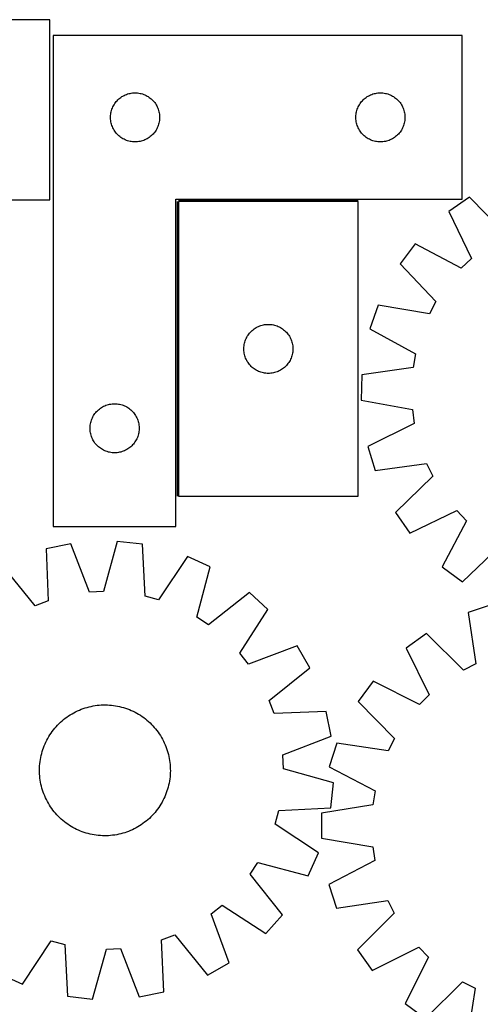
# Model space of a CAD drawing. Header units: millimetres. Extents: x 7 to 1493, y 7 to 2993.
# Tile 6 of 11: x 354 to 636, y 2392 to 2993. Entities that reach past the tile are written whole.
import ezdxf

# ---------------------------------------------------------------- set-up
doc = ezdxf.new("R2010")
doc.units = ezdxf.units.MM
doc.layers.add('COMMON', color=5, linetype='CONTINUOUS', true_color=0x0000ff)
doc.layers.add('CUT', color=7, linetype='CONTINUOUS', true_color=0x000000)

msp = doc.modelspace()

# ---------------------------------------------------------------- linework, layer by layer
at = {"layer": 'COMMON'}
for p, q in [((450.356161, 2882.273215), (450.356161, 2702.273215)), ((561.106162, 2883.023216), (451.106162, 2883.023216))]:
    msp.add_line(p, q, dxfattribs=at)
at = {"layer": 'CUT'}
for p, q in [((372.497162, 2993.463653), (192.497162, 2993.463653)), ((372.497162, 2883.463653), (372.497162, 2993.463653)), ((374.606161, 2983.773216), (374.606161, 2683.773216)), ((624.606161, 2983.773216), (374.606161, 2983.773216)), ((624.606161, 2883.773216), (624.606161, 2983.773216)), ((420.786095, 2948.278632), (421.53788, 2948.456052)), ((421.53788, 2948.456052), (422.297803, 2948.594535)), ((422.297803, 2948.594535), (423.063846, 2948.693714)), ((423.063846, 2948.693714), (423.83398, 2948.753328)), ((423.83398, 2948.753328), (424.606161, 2948.773216)), ((424.606161, 2948.773216), (425.378343, 2948.753328)), ((425.378343, 2948.753328), (426.148476, 2948.693714)), ((426.148476, 2948.693714), (426.91452, 2948.594535)), ((426.91452, 2948.594535), (427.674442, 2948.456052)), ((427.674442, 2948.456052), (428.426228, 2948.278632)), ((570.786095, 2948.278632), (571.53788, 2948.456052)), ((571.53788, 2948.456052), (572.297803, 2948.594535)), ((572.297803, 2948.594535), (573.063846, 2948.693714)), ((573.063846, 2948.693714), (573.83398, 2948.753328)), ((573.83398, 2948.753328), (574.606161, 2948.773216)), ((574.606161, 2948.773216), (575.378343, 2948.753328)), ((575.378343, 2948.753328), (576.148476, 2948.693714)), ((576.148476, 2948.693714), (576.91452, 2948.594535)), ((576.91452, 2948.594535), (577.674442, 2948.456052)), ((577.674442, 2948.456052), (578.426228, 2948.278632)), ((412.161006, 2942.146872), (412.608573, 2942.77643)), ((412.608573, 2942.77643), (413.087955, 2943.382114)), ((413.087955, 2943.382114), (413.597881, 2943.962316)), ((413.597881, 2943.962316), (414.136999, 2944.515499)), ((414.136999, 2944.515499), (414.70388, 2945.040195)), ((414.70388, 2945.040195), (415.297019, 2945.535013)), ((415.297019, 2945.535013), (415.914845, 2945.998641)), ((415.914845, 2945.998641), (416.555718, 2946.42985)), ((416.555718, 2946.42985), (417.21794, 2946.827495)), ((417.21794, 2946.827495), (417.899754, 2947.190522)), ((417.899754, 2947.190522), (418.599353, 2947.51797)), ((418.599353, 2947.51797), (419.31488, 2947.808969)), ((419.31488, 2947.808969), (420.044439, 2948.062747)), ((420.044439, 2948.062747), (420.786095, 2948.278632)), ((428.426228, 2948.278632), (429.167884, 2948.062747)), ((429.167884, 2948.062747), (429.897443, 2947.808969)), ((429.897443, 2947.808969), (430.61297, 2947.51797)), ((430.61297, 2947.51797), (431.312568, 2947.190522)), ((431.312568, 2947.190522), (431.994382, 2946.827495)), ((431.994382, 2946.827495), (432.656604, 2946.42985)), ((432.656604, 2946.42985), (433.297478, 2945.998641)), ((433.297478, 2945.998641), (433.915304, 2945.535013)), ((433.915304, 2945.535013), (434.508443, 2945.040195)), ((434.508443, 2945.040195), (435.075324, 2944.515499)), ((435.075324, 2944.515499), (435.614442, 2943.962316)), ((435.614442, 2943.962316), (436.124368, 2943.382114)), ((436.124368, 2943.382114), (436.60375, 2942.77643)), ((436.60375, 2942.77643), (437.051317, 2942.146872)), ((562.161006, 2942.146872), (562.608573, 2942.77643)), ((562.608573, 2942.77643), (563.087955, 2943.382114)), ((563.087955, 2943.382114), (563.597881, 2943.962316)), ((563.597881, 2943.962316), (564.136999, 2944.515499)), ((564.136999, 2944.515499), (564.70388, 2945.040195)), ((564.70388, 2945.040195), (565.297019, 2945.535013)), ((565.297019, 2945.535013), (565.914845, 2945.998641)), ((565.914845, 2945.998641), (566.555718, 2946.42985)), ((566.555718, 2946.42985), (567.21794, 2946.827495)), ((567.21794, 2946.827495), (567.899754, 2947.190522)), ((567.899754, 2947.190522), (568.599353, 2947.51797)), ((568.599353, 2947.51797), (569.31488, 2947.808969)), ((569.31488, 2947.808969), (570.044439, 2948.062747)), ((570.044439, 2948.062747), (570.786095, 2948.278632)), ((578.426228, 2948.278632), (579.167884, 2948.062747)), ((579.167884, 2948.062747), (579.897443, 2947.808969)), ((579.897443, 2947.808969), (580.61297, 2947.51797)), ((580.61297, 2947.51797), (581.312568, 2947.190522)), ((581.312568, 2947.190522), (581.994382, 2946.827495)), ((581.994382, 2946.827495), (582.656604, 2946.42985)), ((582.656604, 2946.42985), (583.297478, 2945.998641)), ((583.297478, 2945.998641), (583.915304, 2945.535013)), ((583.915304, 2945.535013), (584.508443, 2945.040195)), ((584.508443, 2945.040195), (585.075324, 2944.515499)), ((585.075324, 2944.515499), (585.614442, 2943.962316)), ((585.614442, 2943.962316), (586.124368, 2943.382114)), ((586.124368, 2943.382114), (586.60375, 2942.77643)), ((586.60375, 2942.77643), (587.051317, 2942.146872)), ((409.730321, 2935.699192), (409.849192, 2936.462428)), ((409.849192, 2936.462428), (410.007196, 2937.218532)), ((410.007196, 2937.218532), (410.203913, 2937.965501)), ((410.203913, 2937.965501), (410.438823, 2938.701352)), ((410.438823, 2938.701352), (410.711302, 2939.424135)), ((410.711302, 2939.424135), (411.020627, 2940.131932)), ((411.020627, 2940.131932), (411.365979, 2940.822867)), ((411.365979, 2940.822867), (411.746442, 2941.495108)), ((411.746442, 2941.495108), (412.161006, 2942.146872)), ((437.051317, 2942.146872), (437.465881, 2941.495108)), ((437.465881, 2941.495108), (437.846343, 2940.822867)), ((437.846343, 2940.822867), (438.191695, 2940.131932)), ((438.191695, 2940.131932), (438.501021, 2939.424135)), ((438.501021, 2939.424135), (438.7735, 2938.701352)), ((438.7735, 2938.701352), (439.008409, 2937.965501)), ((439.008409, 2937.965501), (439.205127, 2937.218532)), ((439.205127, 2937.218532), (439.363131, 2936.462428)), ((439.363131, 2936.462428), (439.482001, 2935.699192)), ((559.730321, 2935.699192), (559.849192, 2936.462428)), ((559.849192, 2936.462428), (560.007196, 2937.218532)), ((560.007196, 2937.218532), (560.203913, 2937.965501)), ((560.203913, 2937.965501), (560.438823, 2938.701352)), ((560.438823, 2938.701352), (560.711302, 2939.424135)), ((560.711302, 2939.424135), (561.020627, 2940.131932)), ((561.020627, 2940.131932), (561.365979, 2940.822867)), ((561.365979, 2940.822867), (561.746442, 2941.495108)), ((561.746442, 2941.495108), (562.161006, 2942.146872)), ((587.051317, 2942.146872), (587.465881, 2941.495108)), ((587.465881, 2941.495108), (587.846343, 2940.822867)), ((587.846343, 2940.822867), (588.191695, 2940.131932)), ((588.191695, 2940.131932), (588.501021, 2939.424135)), ((588.501021, 2939.424135), (588.7735, 2938.701352)), ((588.7735, 2938.701352), (589.008409, 2937.965501)), ((589.008409, 2937.965501), (589.205127, 2937.218532)), ((589.205127, 2937.218532), (589.363131, 2936.462428)), ((589.363131, 2936.462428), (589.482001, 2935.699192)), ((409.611134, 2934.159435), (409.650898, 2934.930848)), ((409.611134, 2933.386998), (409.611134, 2934.159435)), ((409.650898, 2932.615584), (409.611134, 2933.386998)), ((409.650898, 2934.930848), (409.730321, 2935.699192)), ((409.730321, 2931.847241), (409.650898, 2932.615584)), ((409.849192, 2931.084005), (409.730321, 2931.847241)), ((410.007196, 2930.3279), (409.849192, 2931.084005)), ((410.203913, 2929.580932), (410.007196, 2930.3279)), ((439.205127, 2930.3279), (439.008409, 2929.580932)), ((439.363131, 2931.084005), (439.205127, 2930.3279)), ((439.482001, 2931.847241), (439.363131, 2931.084005)), ((439.482001, 2935.699192), (439.561424, 2934.930848)), ((439.561424, 2932.615584), (439.482001, 2931.847241)), ((439.561424, 2934.930848), (439.601188, 2934.159435)), ((439.601188, 2933.386998), (439.561424, 2932.615584)), ((439.601188, 2934.159435), (439.601188, 2933.386998)), ((559.611134, 2934.159435), (559.650898, 2934.930848)), ((559.611134, 2933.386998), (559.611134, 2934.159435)), ((559.650898, 2932.615584), (559.611134, 2933.386998)), ((559.650898, 2934.930848), (559.730321, 2935.699192)), ((559.730321, 2931.847241), (559.650898, 2932.615584)), ((559.849192, 2931.084005), (559.730321, 2931.847241)), ((560.007196, 2930.3279), (559.849192, 2931.084005)), ((560.203913, 2929.580932), (560.007196, 2930.3279)), ((589.205127, 2930.3279), (589.008409, 2929.580932)), ((589.363131, 2931.084005), (589.205127, 2930.3279)), ((589.482001, 2931.847241), (589.363131, 2931.084005)), ((589.482001, 2935.699192), (589.561424, 2934.930848)), ((589.561424, 2932.615584), (589.482001, 2931.847241)), ((589.561424, 2934.930848), (589.601188, 2934.159435)), ((589.601188, 2933.386998), (589.561424, 2932.615584)), ((589.601188, 2934.159435), (589.601188, 2933.386998)), ((410.438823, 2928.84508), (410.203913, 2929.580932)), ((410.711302, 2928.122298), (410.438823, 2928.84508)), ((411.020627, 2927.4145), (410.711302, 2928.122298)), ((411.365979, 2926.723565), (411.020627, 2927.4145)), ((411.746442, 2926.051324), (411.365979, 2926.723565)), ((412.161006, 2925.39956), (411.746442, 2926.051324)), ((412.608573, 2924.770002), (412.161006, 2925.39956)), ((413.087955, 2924.164319), (412.608573, 2924.770002)), ((436.60375, 2924.770002), (436.124368, 2924.164319)), ((437.051317, 2925.39956), (436.60375, 2924.770002)), ((437.465881, 2926.051324), (437.051317, 2925.39956)), ((437.846343, 2926.723565), (437.465881, 2926.051324)), ((438.191695, 2927.4145), (437.846343, 2926.723565)), ((438.501021, 2928.122298), (438.191695, 2927.4145)), ((438.7735, 2928.84508), (438.501021, 2928.122298)), ((439.008409, 2929.580932), (438.7735, 2928.84508)), ((560.438823, 2928.84508), (560.203913, 2929.580932)), ((560.711302, 2928.122298), (560.438823, 2928.84508)), ((561.020627, 2927.4145), (560.711302, 2928.122298)), ((561.365979, 2926.723565), (561.020627, 2927.4145)), ((561.746442, 2926.051324), (561.365979, 2926.723565)), ((562.161006, 2925.39956), (561.746442, 2926.051324)), ((562.608573, 2924.770002), (562.161006, 2925.39956)), ((563.087955, 2924.164319), (562.608573, 2924.770002)), ((586.60375, 2924.770002), (586.124368, 2924.164319)), ((587.051317, 2925.39956), (586.60375, 2924.770002)), ((587.465881, 2926.051324), (587.051317, 2925.39956)), ((587.846343, 2926.723565), (587.465881, 2926.051324)), ((588.191695, 2927.4145), (587.846343, 2926.723565)), ((588.501021, 2928.122298), (588.191695, 2927.4145)), ((588.7735, 2928.84508), (588.501021, 2928.122298)), ((589.008409, 2929.580932), (588.7735, 2928.84508)), ((413.597881, 2923.584116), (413.087955, 2924.164319)), ((414.136999, 2923.030933), (413.597881, 2923.584116)), ((414.70388, 2922.506237), (414.136999, 2923.030933)), ((415.297019, 2922.011419), (414.70388, 2922.506237)), ((415.914845, 2921.547791), (415.297019, 2922.011419)), ((416.555718, 2921.116583), (415.914845, 2921.547791)), ((417.21794, 2920.718938), (416.555718, 2921.116583)), ((417.899754, 2920.35591), (417.21794, 2920.718938)), ((418.599353, 2920.028463), (417.899754, 2920.35591)), ((419.31488, 2919.737464), (418.599353, 2920.028463)), ((420.044439, 2919.483686), (419.31488, 2919.737464)), ((420.786095, 2919.2678), (420.044439, 2919.483686)), ((421.53788, 2919.090381), (420.786095, 2919.2678)), ((422.297803, 2918.951898), (421.53788, 2919.090381)), ((423.063846, 2918.852718), (422.297803, 2918.951898)), ((423.83398, 2918.793105), (423.063846, 2918.852718)), ((424.606161, 2918.773216), (423.83398, 2918.793105)), ((425.378343, 2918.793105), (424.606161, 2918.773216)), ((426.148476, 2918.852718), (425.378343, 2918.793105)), ((426.91452, 2918.951898), (426.148476, 2918.852718)), ((427.674442, 2919.090381), (426.91452, 2918.951898)), ((428.426228, 2919.2678), (427.674442, 2919.090381)), ((429.167884, 2919.483686), (428.426228, 2919.2678)), ((429.897443, 2919.737464), (429.167884, 2919.483686)), ((430.61297, 2920.028463), (429.897443, 2919.737464)), ((431.312568, 2920.35591), (430.61297, 2920.028463)), ((431.994382, 2920.718938), (431.312568, 2920.35591)), ((432.656604, 2921.116583), (431.994382, 2920.718938)), ((433.297478, 2921.547791), (432.656604, 2921.116583)), ((433.915304, 2922.011419), (433.297478, 2921.547791)), ((434.508443, 2922.506237), (433.915304, 2922.011419)), ((435.075324, 2923.030933), (434.508443, 2922.506237)), ((435.614442, 2923.584116), (435.075324, 2923.030933)), ((436.124368, 2924.164319), (435.614442, 2923.584116)), ((563.597881, 2923.584116), (563.087955, 2924.164319)), ((564.136999, 2923.030933), (563.597881, 2923.584116)), ((564.70388, 2922.506237), (564.136999, 2923.030933)), ((565.297019, 2922.011419), (564.70388, 2922.506237)), ((565.914845, 2921.547791), (565.297019, 2922.011419)), ((566.555718, 2921.116583), (565.914845, 2921.547791)), ((567.21794, 2920.718938), (566.555718, 2921.116583)), ((567.899754, 2920.35591), (567.21794, 2920.718938)), ((568.599353, 2920.028463), (567.899754, 2920.35591)), ((569.31488, 2919.737464), (568.599353, 2920.028463)), ((570.044439, 2919.483686), (569.31488, 2919.737464)), ((570.786095, 2919.2678), (570.044439, 2919.483686)), ((571.53788, 2919.090381), (570.786095, 2919.2678)), ((572.297803, 2918.951898), (571.53788, 2919.090381)), ((573.063846, 2918.852718), (572.297803, 2918.951898)), ((573.83398, 2918.793105), (573.063846, 2918.852718)), ((574.606161, 2918.773216), (573.83398, 2918.793105)), ((575.378343, 2918.793105), (574.606161, 2918.773216)), ((576.148476, 2918.852718), (575.378343, 2918.793105)), ((576.91452, 2918.951898), (576.148476, 2918.852718)), ((577.674442, 2919.090381), (576.91452, 2918.951898)), ((578.426228, 2919.2678), (577.674442, 2919.090381)), ((579.167884, 2919.483686), (578.426228, 2919.2678)), ((579.897443, 2919.737464), (579.167884, 2919.483686)), ((580.61297, 2920.028463), (579.897443, 2919.737464)), ((581.312568, 2920.35591), (580.61297, 2920.028463)), ((581.994382, 2920.718938), (581.312568, 2920.35591)), ((582.656604, 2921.116583), (581.994382, 2920.718938)), ((583.297478, 2921.547791), (582.656604, 2921.116583)), ((583.915304, 2922.011419), (583.297478, 2921.547791)), ((584.508443, 2922.506237), (583.915304, 2922.011419)), ((585.075324, 2923.030933), (584.508443, 2922.506237)), ((585.614442, 2923.584116), (585.075324, 2923.030933)), ((586.124368, 2924.164319), (585.614442, 2923.584116)), ((192.497162, 2883.463653), (372.497162, 2883.463653)), ((449.606161, 2683.773216), (449.606161, 2883.773216)), ((449.606161, 2883.773216), (624.606161, 2883.773216)), ((451.106162, 2882.273215), (451.106162, 2702.273215)), ((561.106162, 2882.273215), (451.106162, 2882.273215)), ((561.106162, 2702.273215), (561.106162, 2882.273215)), ((629.094908, 2885.075729), (616.481025, 2876.26548)), ((651.259277, 2862.322367), (629.094908, 2885.075729)), ((616.481025, 2876.26548), (630.214208, 2847.623301)), ((595.928598, 2856.464885), (586.654599, 2844.187935)), ((624.039341, 2841.674318), (595.928598, 2856.464885)), ((630.214208, 2847.623301), (624.039341, 2841.674318)), ((586.654599, 2844.187935), (608.566552, 2821.191391)), ((573.2268, 2819.005401), (568.200489, 2804.463505)), ((604.532242, 2813.625433), (573.2268, 2819.005401)), ((608.566552, 2821.191391), (604.532242, 2813.625433)), ((496.203881, 2803.540194), (496.79702, 2804.035012)), ((496.79702, 2804.035012), (497.414846, 2804.49864)), ((497.414846, 2804.49864), (498.055719, 2804.929849)), ((498.055719, 2804.929849), (498.717941, 2805.327494)), ((498.717941, 2805.327494), (499.399755, 2805.690521)), ((499.399755, 2805.690521), (500.099354, 2806.017969)), ((500.099354, 2806.017969), (500.814881, 2806.308968)), ((500.814881, 2806.308968), (501.54444, 2806.562746)), ((501.54444, 2806.562746), (502.286096, 2806.778631)), ((502.286096, 2806.778631), (503.037881, 2806.956051)), ((503.037881, 2806.956051), (503.797804, 2807.094534)), ((503.797804, 2807.094534), (504.563847, 2807.193713)), ((504.563847, 2807.193713), (505.333981, 2807.253327)), ((505.333981, 2807.253327), (506.106162, 2807.273215)), ((506.106162, 2807.273215), (506.878344, 2807.253327)), ((506.878344, 2807.253327), (507.648477, 2807.193713)), ((507.648477, 2807.193713), (508.414521, 2807.094534)), ((508.414521, 2807.094534), (509.174443, 2806.956051)), ((509.174443, 2806.956051), (509.926229, 2806.778631)), ((509.926229, 2806.778631), (510.667885, 2806.562746)), ((510.667885, 2806.562746), (511.397444, 2806.308968)), ((511.397444, 2806.308968), (512.112971, 2806.017969)), ((512.112971, 2806.017969), (512.812569, 2805.690521)), ((512.812569, 2805.690521), (513.494383, 2805.327494)), ((513.494383, 2805.327494), (514.156605, 2804.929849)), ((514.156605, 2804.929849), (514.797479, 2804.49864)), ((514.797479, 2804.49864), (515.415305, 2804.035012)), ((515.415305, 2804.035012), (516.008444, 2803.540194)), ((568.200489, 2804.463505), (596.146318, 2789.363657)), ((492.211303, 2797.924134), (492.520628, 2798.631931)), ((492.520628, 2798.631931), (492.86598, 2799.322866)), ((492.86598, 2799.322866), (493.246443, 2799.995107)), ((493.246443, 2799.995107), (493.661007, 2800.646871)), ((493.661007, 2800.646871), (494.108574, 2801.276429)), ((494.108574, 2801.276429), (494.587956, 2801.882113)), ((494.587956, 2801.882113), (495.097882, 2802.462315)), ((495.097882, 2802.462315), (495.637, 2803.015498)), ((495.637, 2803.015498), (496.203881, 2803.540194)), ((516.008444, 2803.540194), (516.575325, 2803.015498)), ((516.575325, 2803.015498), (517.114443, 2802.462315)), ((517.114443, 2802.462315), (517.624369, 2801.882113)), ((517.624369, 2801.882113), (518.103751, 2801.276429)), ((518.103751, 2801.276429), (518.551318, 2800.646871)), ((518.551318, 2800.646871), (518.965882, 2799.995107)), ((518.965882, 2799.995107), (519.346344, 2799.322866)), ((519.346344, 2799.322866), (519.691696, 2798.631931)), ((519.691696, 2798.631931), (520.001022, 2797.924134)), ((491.111135, 2792.659434), (491.150899, 2793.430847)), ((491.111135, 2791.886997), (491.111135, 2792.659434)), ((491.150899, 2793.430847), (491.230322, 2794.199191)), ((491.230322, 2794.199191), (491.349193, 2794.962427)), ((491.349193, 2794.962427), (491.507197, 2795.718531)), ((491.507197, 2795.718531), (491.703914, 2796.4655)), ((491.703914, 2796.4655), (491.938824, 2797.201351)), ((491.938824, 2797.201351), (492.211303, 2797.924134)), ((520.001022, 2797.924134), (520.273501, 2797.201351)), ((520.273501, 2797.201351), (520.50841, 2796.4655)), ((520.50841, 2796.4655), (520.705128, 2795.718531)), ((520.705128, 2795.718531), (520.863132, 2794.962427)), ((520.863132, 2794.962427), (520.982002, 2794.199191)), ((520.982002, 2794.199191), (521.061425, 2793.430847)), ((521.061425, 2793.430847), (521.101189, 2792.659434)), ((521.101189, 2792.659434), (521.101189, 2791.886997)), ((491.150899, 2791.115583), (491.111135, 2791.886997)), ((491.230322, 2790.34724), (491.150899, 2791.115583)), ((491.349193, 2789.584004), (491.230322, 2790.34724)), ((491.507197, 2788.827899), (491.349193, 2789.584004)), ((491.703914, 2788.080931), (491.507197, 2788.827899)), ((491.938824, 2787.345079), (491.703914, 2788.080931)), ((492.211303, 2786.622297), (491.938824, 2787.345079)), ((492.520628, 2785.914499), (492.211303, 2786.622297)), ((492.86598, 2785.223564), (492.520628, 2785.914499)), ((519.691696, 2785.914499), (519.346344, 2785.223564)), ((520.001022, 2786.622297), (519.691696, 2785.914499)), ((520.273501, 2787.345079), (520.001022, 2786.622297)), ((520.50841, 2788.080931), (520.273501, 2787.345079)), ((520.705128, 2788.827899), (520.50841, 2788.080931)), ((520.863132, 2789.584004), (520.705128, 2788.827899)), ((520.982002, 2790.34724), (520.863132, 2789.584004)), ((521.061425, 2791.115583), (520.982002, 2790.34724)), ((521.101189, 2791.886997), (521.061425, 2791.115583)), ((596.146318, 2789.363657), (594.64747, 2780.921334)), ((493.246443, 2784.551323), (492.86598, 2785.223564)), ((493.661007, 2783.899559), (493.246443, 2784.551323)), ((494.108574, 2783.270001), (493.661007, 2783.899559)), ((494.587956, 2782.664318), (494.108574, 2783.270001)), ((495.097882, 2782.084115), (494.587956, 2782.664318)), ((495.637, 2781.530932), (495.097882, 2782.084115)), ((496.203881, 2781.006236), (495.637, 2781.530932)), ((496.79702, 2780.511418), (496.203881, 2781.006236)), ((497.414846, 2780.04779), (496.79702, 2780.511418)), ((498.055719, 2779.616582), (497.414846, 2780.04779)), ((514.797479, 2780.04779), (514.156605, 2779.616582)), ((515.415305, 2780.511418), (514.797479, 2780.04779)), ((516.008444, 2781.006236), (515.415305, 2780.511418)), ((516.575325, 2781.530932), (516.008444, 2781.006236)), ((517.114443, 2782.084115), (516.575325, 2781.530932)), ((517.624369, 2782.664318), (517.114443, 2782.084115)), ((518.103751, 2783.270001), (517.624369, 2782.664318)), ((518.551318, 2783.899559), (518.103751, 2783.270001)), ((518.965882, 2784.551323), (518.551318, 2783.899559)), ((519.346344, 2785.223564), (518.965882, 2784.551323)), ((594.64747, 2780.921334), (563.211724, 2776.364073)), ((498.717941, 2779.218937), (498.055719, 2779.616582)), ((499.399755, 2778.855909), (498.717941, 2779.218937)), ((500.099354, 2778.528462), (499.399755, 2778.855909)), ((500.814881, 2778.237463), (500.099354, 2778.528462)), ((501.54444, 2777.983685), (500.814881, 2778.237463)), ((502.286096, 2777.767799), (501.54444, 2777.983685)), ((503.037881, 2777.59038), (502.286096, 2777.767799)), ((503.797804, 2777.451897), (503.037881, 2777.59038)), ((504.563847, 2777.352717), (503.797804, 2777.451897)), ((505.333981, 2777.293104), (504.563847, 2777.352717)), ((506.106162, 2777.273215), (505.333981, 2777.293104)), ((506.878344, 2777.293104), (506.106162, 2777.273215)), ((507.648477, 2777.352717), (506.878344, 2777.293104)), ((508.414521, 2777.451897), (507.648477, 2777.352717)), ((509.174443, 2777.59038), (508.414521, 2777.451897)), ((509.926229, 2777.767799), (509.174443, 2777.59038)), ((510.667885, 2777.983685), (509.926229, 2777.767799)), ((511.397444, 2778.237463), (510.667885, 2777.983685)), ((512.112971, 2778.528462), (511.397444, 2778.237463)), ((512.812569, 2778.855909), (512.112971, 2778.528462)), ((513.494383, 2779.218937), (512.812569, 2778.855909)), ((514.156605, 2779.616582), (513.494383, 2779.218937)), ((563.211724, 2776.364073), (562.925111, 2760.980693)), ((402.797019, 2755.535013), (403.414845, 2755.998641)), ((403.414845, 2755.998641), (404.055718, 2756.42985)), ((404.055718, 2756.42985), (404.71794, 2756.827495)), ((404.71794, 2756.827495), (405.399754, 2757.190522)), ((405.399754, 2757.190522), (406.099353, 2757.51797)), ((406.099353, 2757.51797), (406.81488, 2757.808969)), ((406.81488, 2757.808969), (407.544439, 2758.062747)), ((407.544439, 2758.062747), (408.286095, 2758.278632)), ((408.286095, 2758.278632), (409.03788, 2758.456052)), ((409.03788, 2758.456052), (409.797803, 2758.594535)), ((409.797803, 2758.594535), (410.563846, 2758.693714)), ((410.563846, 2758.693714), (411.33398, 2758.753328)), ((411.33398, 2758.753328), (412.106161, 2758.773216)), ((412.106161, 2758.773216), (412.878343, 2758.753328)), ((412.878343, 2758.753328), (413.648476, 2758.693714)), ((413.648476, 2758.693714), (414.41452, 2758.594535)), ((414.41452, 2758.594535), (415.174442, 2758.456052)), ((415.174442, 2758.456052), (415.926228, 2758.278632)), ((415.926228, 2758.278632), (416.667884, 2758.062747)), ((416.667884, 2758.062747), (417.397443, 2757.808969)), ((417.397443, 2757.808969), (418.11297, 2757.51797)), ((418.11297, 2757.51797), (418.812568, 2757.190522)), ((418.812568, 2757.190522), (419.494382, 2756.827495)), ((419.494382, 2756.827495), (420.156604, 2756.42985)), ((420.156604, 2756.42985), (420.797478, 2755.998641)), ((420.797478, 2755.998641), (421.415304, 2755.535013)), ((562.925111, 2760.980693), (594.169283, 2755.255621)), ((398.211302, 2749.424135), (398.520627, 2750.131932)), ((398.520627, 2750.131932), (398.865979, 2750.822867)), ((398.865979, 2750.822867), (399.246442, 2751.495108)), ((399.246442, 2751.495108), (399.661006, 2752.146872)), ((399.661006, 2752.146872), (400.108573, 2752.77643)), ((400.108573, 2752.77643), (400.587955, 2753.382114)), ((400.587955, 2753.382114), (401.097881, 2753.962316)), ((401.097881, 2753.962316), (401.636999, 2754.515499)), ((401.636999, 2754.515499), (402.20388, 2755.040195)), ((402.20388, 2755.040195), (402.797019, 2755.535013)), ((421.415304, 2755.535013), (422.008443, 2755.040195)), ((422.008443, 2755.040195), (422.575324, 2754.515499)), ((422.575324, 2754.515499), (423.114442, 2753.962316)), ((423.114442, 2753.962316), (423.624368, 2753.382114)), ((423.624368, 2753.382114), (424.10375, 2752.77643)), ((424.10375, 2752.77643), (424.551317, 2752.146872)), ((424.551317, 2752.146872), (424.965881, 2751.495108)), ((424.965881, 2751.495108), (425.346343, 2750.822867)), ((425.346343, 2750.822867), (425.691695, 2750.131932)), ((425.691695, 2750.131932), (426.001021, 2749.424135)), ((594.169283, 2755.255621), (595.352616, 2746.763324)), ((397.111134, 2744.159435), (397.150898, 2744.930848)), ((397.111134, 2743.386998), (397.111134, 2744.159435)), ((397.150898, 2744.930848), (397.230321, 2745.699192)), ((397.230321, 2745.699192), (397.349192, 2746.462428)), ((397.349192, 2746.462428), (397.507196, 2747.218532)), ((397.507196, 2747.218532), (397.703913, 2747.965501)), ((397.703913, 2747.965501), (397.938823, 2748.701352)), ((397.938823, 2748.701352), (398.211302, 2749.424135)), ((426.001021, 2749.424135), (426.2735, 2748.701352)), ((426.2735, 2748.701352), (426.508409, 2747.965501)), ((426.508409, 2747.965501), (426.705127, 2747.218532)), ((426.705127, 2747.218532), (426.863131, 2746.462428)), ((426.863131, 2746.462428), (426.982001, 2745.699192)), ((426.982001, 2745.699192), (427.061424, 2744.930848)), ((427.061424, 2744.930848), (427.101188, 2744.159435)), ((427.101188, 2744.159435), (427.101188, 2743.386998)), ((595.352616, 2746.763324), (566.863716, 2732.714932)), ((397.150898, 2742.615584), (397.111134, 2743.386998)), ((397.230321, 2741.847241), (397.150898, 2742.615584)), ((397.349192, 2741.084005), (397.230321, 2741.847241)), ((397.507196, 2740.3279), (397.349192, 2741.084005)), ((397.703913, 2739.580932), (397.507196, 2740.3279)), ((397.938823, 2738.84508), (397.703913, 2739.580932)), ((398.211302, 2738.122298), (397.938823, 2738.84508)), ((398.520627, 2737.4145), (398.211302, 2738.122298)), ((426.001021, 2738.122298), (425.691695, 2737.4145)), ((426.2735, 2738.84508), (426.001021, 2738.122298)), ((426.508409, 2739.580932), (426.2735, 2738.84508)), ((426.705127, 2740.3279), (426.508409, 2739.580932)), ((426.863131, 2741.084005), (426.705127, 2740.3279)), ((426.982001, 2741.847241), (426.863131, 2741.084005)), ((427.061424, 2742.615584), (426.982001, 2741.847241)), ((427.101188, 2743.386998), (427.061424, 2742.615584)), ((398.865979, 2736.723565), (398.520627, 2737.4145)), ((399.246442, 2736.051324), (398.865979, 2736.723565)), ((399.661006, 2735.39956), (399.246442, 2736.051324)), ((400.108573, 2734.770002), (399.661006, 2735.39956)), ((400.587955, 2734.164319), (400.108573, 2734.770002)), ((401.097881, 2733.584116), (400.587955, 2734.164319)), ((401.636999, 2733.030933), (401.097881, 2733.584116)), ((402.20388, 2732.506237), (401.636999, 2733.030933)), ((402.797019, 2732.011419), (402.20388, 2732.506237)), ((403.414845, 2731.547791), (402.797019, 2732.011419)), ((421.415304, 2732.011419), (420.797478, 2731.547791)), ((422.008443, 2732.506237), (421.415304, 2732.011419)), ((422.575324, 2733.030933), (422.008443, 2732.506237)), ((423.114442, 2733.584116), (422.575324, 2733.030933)), ((423.624368, 2734.164319), (423.114442, 2733.584116)), ((424.10375, 2734.770002), (423.624368, 2734.164319)), ((424.551317, 2735.39956), (424.10375, 2734.770002)), ((424.965881, 2736.051324), (424.551317, 2735.39956)), ((425.346343, 2736.723565), (424.965881, 2736.051324)), ((425.691695, 2737.4145), (425.346343, 2736.723565)), ((566.863716, 2732.714932), (571.344857, 2717.995899)), ((404.055718, 2731.116583), (403.414845, 2731.547791)), ((404.71794, 2730.718938), (404.055718, 2731.116583)), ((405.399754, 2730.35591), (404.71794, 2730.718938)), ((406.099353, 2730.028463), (405.399754, 2730.35591)), ((406.81488, 2729.737464), (406.099353, 2730.028463)), ((407.544439, 2729.483686), (406.81488, 2729.737464)), ((408.286095, 2729.2678), (407.544439, 2729.483686)), ((409.03788, 2729.090381), (408.286095, 2729.2678)), ((409.797803, 2728.951898), (409.03788, 2729.090381)), ((410.563846, 2728.852718), (409.797803, 2728.951898)), ((411.33398, 2728.793105), (410.563846, 2728.852718)), ((412.106161, 2728.773216), (411.33398, 2728.793105)), ((412.878343, 2728.793105), (412.106161, 2728.773216)), ((413.648476, 2728.852718), (412.878343, 2728.793105)), ((414.41452, 2728.951898), (413.648476, 2728.852718)), ((415.174442, 2729.090381), (414.41452, 2728.951898)), ((415.926228, 2729.2678), (415.174442, 2729.090381)), ((416.667884, 2729.483686), (415.926228, 2729.2678)), ((417.397443, 2729.737464), (416.667884, 2729.483686)), ((418.11297, 2730.028463), (417.397443, 2729.737464)), ((418.812568, 2730.35591), (418.11297, 2730.028463)), ((419.494382, 2730.718938), (418.812568, 2730.35591)), ((420.156604, 2731.116583), (419.494382, 2730.718938)), ((420.797478, 2731.547791), (420.156604, 2731.116583)), ((571.344857, 2717.995899), (602.828975, 2722.206013)), ((602.828975, 2722.206013), (606.578655, 2714.495029)), ((606.578655, 2714.495029), (583.825293, 2692.33066)), ((451.106162, 2702.273215), (561.106162, 2702.273215)), ((583.825293, 2692.33066), (592.635542, 2679.716776)), ((592.635542, 2679.716776), (621.277721, 2693.449959)), ((621.277721, 2693.449959), (627.226704, 2687.275093)), ((374.606161, 2683.773216), (449.606161, 2683.773216)), ((627.226704, 2687.275093), (612.436138, 2659.16435)), ((385.256602, 2673.17581), (370.19254, 2670.044584)), ((396.670177, 2643.532851), (385.256602, 2673.17581)), ((413.762767, 2674.541236), (405.234701, 2643.943085)), ((429.057144, 2672.864159), (413.762767, 2674.541236)), ((430.75192, 2641.14504), (429.057144, 2672.864159)), ((624.713087, 2649.89035), (647.709631, 2671.802304)), ((370.19254, 2670.044584), (371.537216, 2638.308696)), ((363.518639, 2635.271956), (343.503506, 2659.937097)), ((456.590057, 2665.353867), (439.024036, 2638.888613)), ((470.617628, 2659.032649), (456.590057, 2665.353867)), ((462.427709, 2628.342259), (470.617628, 2659.032649)), ((612.436138, 2659.16435), (624.713087, 2649.89035)), ((405.234701, 2643.943085), (396.670177, 2643.532851)), ((494.482177, 2643.381798), (469.597685, 2623.640045)), ((505.869826, 2633.035205), (494.482177, 2643.381798)), ((371.537216, 2638.308696), (363.518639, 2635.271956)), ((439.024036, 2638.888613), (430.75192, 2641.14504)), ((642.895051, 2636.008065), (628.249903, 2631.291057)), ((488.596899, 2606.377734), (505.869826, 2633.035205)), ((628.249903, 2631.291057), (632.965232, 2599.878632)), ((469.597685, 2623.640045), (462.427709, 2628.342259)), ((602.788459, 2618.399946), (590.317731, 2609.388205)), ((625.315477, 2596.005567), (602.788459, 2618.399946)), ((493.962887, 2599.690018), (488.596899, 2606.377734)), ((523.729983, 2610.77581), (493.962887, 2599.690018)), ((531.363007, 2597.416638), (523.729983, 2610.77581)), ((590.317731, 2609.388205), (604.509248, 2580.97033)), ((632.965232, 2599.878632), (625.315477, 2596.005567)), ((506.697866, 2577.401505), (531.363007, 2597.416638)), ((570.086032, 2589.260011), (561.010446, 2576.835669)), ((598.430743, 2574.922922), (570.086032, 2589.260011)), ((509.734606, 2569.382928), (506.697866, 2577.401505)), ((561.010446, 2576.835669), (583.288987, 2554.194084)), ((604.509248, 2580.97033), (598.430743, 2574.922922)), ((384.980796, 2568.671877), (386.056855, 2569.320801)), ((386.056855, 2569.320801), (387.152767, 2569.935605)), ((387.152767, 2569.935605), (388.26745, 2570.515683)), ((388.26745, 2570.515683), (389.399803, 2571.060461)), ((389.399803, 2571.060461), (390.548709, 2571.569402)), ((390.548709, 2571.569402), (391.713035, 2572.042004)), ((391.713035, 2572.042004), (392.89163, 2572.477801)), ((392.89163, 2572.477801), (394.083333, 2572.876362)), ((394.083333, 2572.876362), (395.286967, 2573.237294)), ((395.286967, 2573.237294), (396.501345, 2573.560241)), ((396.501345, 2573.560241), (397.725267, 2573.844884)), ((397.725267, 2573.844884), (398.957526, 2574.090942)), ((398.957526, 2574.090942), (400.196906, 2574.298172)), ((400.196906, 2574.298172), (401.442183, 2574.466371)), ((401.442183, 2574.466371), (402.692129, 2574.595371)), ((402.692129, 2574.595371), (403.945511, 2574.685046)), ((403.945511, 2574.685046), (405.201091, 2574.735307)), ((405.201091, 2574.735307), (406.45763, 2574.746104)), ((406.45763, 2574.746104), (407.713888, 2574.717428)), ((407.713888, 2574.717428), (408.968625, 2574.649305)), ((408.968625, 2574.649305), (410.220604, 2574.541804)), ((410.220604, 2574.541804), (411.468588, 2574.39503)), ((411.468588, 2574.39503), (412.711346, 2574.209129)), ((412.711346, 2574.209129), (413.947652, 2573.984283)), ((413.947652, 2573.984283), (415.176284, 2573.720715)), ((415.176284, 2573.720715), (416.396032, 2573.418685)), ((416.396032, 2573.418685), (417.605691, 2573.07849)), ((417.605691, 2573.07849), (418.804067, 2572.700468)), ((418.804067, 2572.700468), (419.989978, 2572.284989)), ((419.989978, 2572.284989), (421.162253, 2571.832466)), ((421.162253, 2571.832466), (422.319736, 2571.343343)), ((422.319736, 2571.343343), (423.461284, 2570.818105)), ((423.461284, 2570.818105), (424.58577, 2570.257269)), ((424.58577, 2570.257269), (425.692085, 2569.661388)), ((425.692085, 2569.661388), (426.779138, 2569.031052)), ((541.470494, 2570.727604), (509.734606, 2569.382928)), ((544.60172, 2555.663542), (541.470494, 2570.727604)), ((378.090716, 2563.231917), (378.999302, 2564.099948)), ((378.999302, 2564.099948), (379.934706, 2564.939011)), ((379.934706, 2564.939011), (380.896003, 2565.748279)), ((380.896003, 2565.748279), (381.882246, 2566.526952)), ((381.882246, 2566.526952), (382.892461, 2567.274263)), ((382.892461, 2567.274263), (383.92565, 2567.989473)), ((383.92565, 2567.989473), (384.980796, 2568.671877)), ((426.779138, 2569.031052), (427.845854, 2568.366881)), ((427.845854, 2568.366881), (428.891182, 2567.669532)), ((428.891182, 2567.669532), (429.91409, 2566.939692)), ((429.91409, 2566.939692), (430.913569, 2566.178082)), ((430.913569, 2566.178082), (431.888631, 2565.385454)), ((431.888631, 2565.385454), (432.838316, 2564.562589)), ((432.838316, 2564.562589), (433.761685, 2563.7103)), ((433.761685, 2563.7103), (434.657827, 2562.829428)), ((372.553263, 2556.419944), (373.250612, 2557.465272)), ((373.250612, 2557.465272), (373.980452, 2558.48818)), ((373.980452, 2558.48818), (374.742062, 2559.487659)), ((374.742062, 2559.487659), (375.53469, 2560.462721)), ((375.53469, 2560.462721), (376.357555, 2561.412406)), ((376.357555, 2561.412406), (377.209844, 2562.335775)), ((377.209844, 2562.335775), (378.090716, 2563.231917)), ((434.657827, 2562.829428), (435.525858, 2561.920842)), ((435.525858, 2561.920842), (436.364921, 2560.985438)), ((436.364921, 2560.985438), (437.174189, 2560.024141)), ((437.174189, 2560.024141), (437.952863, 2559.037898)), ((437.952863, 2559.037898), (438.700173, 2558.027683)), ((438.700173, 2558.027683), (439.415383, 2556.994494)), ((369.576801, 2550.893826), (370.102039, 2552.035374)), ((370.102039, 2552.035374), (370.662875, 2553.15986)), ((370.662875, 2553.15986), (371.258755, 2554.266175)), ((371.258755, 2554.266175), (371.889092, 2555.353228)), ((371.889092, 2555.353228), (372.553263, 2556.419944)), ((439.415383, 2556.994494), (440.097787, 2555.939348)), ((440.097787, 2555.939348), (440.746711, 2554.863289)), ((440.746711, 2554.863289), (441.361515, 2553.767377)), ((441.361515, 2553.767377), (441.941593, 2552.652694)), ((441.941593, 2552.652694), (442.486371, 2551.520341)), ((442.486371, 2551.520341), (442.995312, 2550.371435)), ((514.958761, 2544.249967), (544.60172, 2555.663542)), ((547.98891, 2551.44068), (543.196848, 2536.819918)), ((579.376736, 2546.564296), (547.98891, 2551.44068)), ((583.288987, 2554.194084), (579.376736, 2546.564296)), ((367.501459, 2544.970122), (367.841654, 2546.179781)), ((367.841654, 2546.179781), (368.219676, 2547.378157)), ((368.219676, 2547.378157), (368.635155, 2548.564068)), ((368.635155, 2548.564068), (369.087678, 2549.736343)), ((369.087678, 2549.736343), (369.576801, 2550.893826)), ((442.995312, 2550.371435), (443.467914, 2549.207109)), ((443.467914, 2549.207109), (443.903711, 2548.028514)), ((443.903711, 2548.028514), (444.302272, 2546.836811)), ((444.302272, 2546.836811), (444.663204, 2545.633176)), ((444.663204, 2545.633176), (444.986151, 2544.418799)), ((366.37834, 2538.794694), (366.525114, 2540.042678)), ((366.525114, 2540.042678), (366.711015, 2541.285436)), ((366.711015, 2541.285436), (366.935861, 2542.521742)), ((366.935861, 2542.521742), (367.199429, 2543.750374)), ((367.199429, 2543.750374), (367.501459, 2544.970122)), ((444.986151, 2544.418799), (445.270794, 2543.194877)), ((445.270794, 2543.194877), (445.516852, 2541.962618)), ((445.516852, 2541.962618), (445.724082, 2540.723238)), ((445.724082, 2540.723238), (445.892281, 2539.477961)), ((445.892281, 2539.477961), (446.021281, 2538.228015)), ((515.368996, 2535.685443), (514.958761, 2544.249967)), ((366.174039, 2535.03172), (366.202716, 2536.287978)), ((366.184837, 2533.775181), (366.174039, 2535.03172)), ((366.235098, 2532.519601), (366.184837, 2533.775181)), ((366.202716, 2536.287978), (366.270839, 2537.542715)), ((366.270839, 2537.542715), (366.37834, 2538.794694)), ((446.021281, 2538.228015), (446.110956, 2536.974633)), ((446.143338, 2533.206256), (446.075215, 2531.951519)), ((446.110956, 2536.974633), (446.161217, 2535.719053)), ((446.172015, 2534.462514), (446.143338, 2533.206256)), ((446.161217, 2535.719053), (446.172015, 2534.462514)), ((545.967146, 2527.157377), (515.368996, 2535.685443)), ((543.196848, 2536.819918), (571.381634, 2522.17094)), ((366.324773, 2531.266219), (366.235098, 2532.519601)), ((366.453773, 2530.016273), (366.324773, 2531.266219)), ((366.621972, 2528.770996), (366.453773, 2530.016273)), ((366.829202, 2527.531616), (366.621972, 2528.770996)), ((367.07526, 2526.299357), (366.829202, 2527.531616)), ((445.635039, 2528.208798), (445.410193, 2526.972492)), ((445.82094, 2529.451556), (445.635039, 2528.208798)), ((445.967714, 2530.69954), (445.82094, 2529.451556)), ((446.075215, 2531.951519), (445.967714, 2530.69954)), ((367.359903, 2525.075435), (367.07526, 2526.299357)), ((367.68285, 2523.861057), (367.359903, 2525.075435)), ((368.043782, 2522.657423), (367.68285, 2523.861057)), ((368.442343, 2521.46572), (368.043782, 2522.657423)), ((368.87814, 2520.287125), (368.442343, 2521.46572)), ((444.126378, 2522.116077), (443.710899, 2520.930166)), ((444.5044, 2523.314453), (444.126378, 2522.116077)), ((444.844595, 2524.524112), (444.5044, 2523.314453)), ((445.146625, 2525.74386), (444.844595, 2524.524112)), ((445.410193, 2526.972492), (445.146625, 2525.74386)), ((544.290069, 2511.863), (545.967146, 2527.157377)), ((571.381634, 2522.17094), (570.018597, 2513.705628)), ((369.350742, 2519.122799), (368.87814, 2520.287125)), ((369.859683, 2517.973893), (369.350742, 2519.122799)), ((370.404461, 2516.84154), (369.859683, 2517.973893)), ((370.984539, 2515.726857), (370.404461, 2516.84154)), ((371.599343, 2514.630945), (370.984539, 2515.726857)), ((441.087299, 2515.228058), (440.456962, 2514.141006)), ((441.683179, 2516.334374), (441.087299, 2515.228058)), ((442.244015, 2517.45886), (441.683179, 2516.334374)), ((442.769253, 2518.600408), (442.244015, 2517.45886)), ((443.258376, 2519.757891), (442.769253, 2518.600408)), ((443.710899, 2520.930166), (443.258376, 2519.757891)), ((372.248267, 2513.554886), (371.599343, 2514.630945)), ((372.930671, 2512.49974), (372.248267, 2513.554886)), ((373.645881, 2511.46655), (372.930671, 2512.49974)), ((374.393191, 2510.456336), (373.645881, 2511.46655)), ((375.171865, 2509.470093), (374.393191, 2510.456336)), ((375.981133, 2508.508796), (375.171865, 2509.470093)), ((437.603992, 2510.006575), (436.811364, 2509.031513)), ((438.365602, 2511.006054), (437.603992, 2510.006575)), ((439.095442, 2512.028962), (438.365602, 2511.006054)), ((439.792791, 2513.07429), (439.095442, 2512.028962)), ((440.456962, 2514.141006), (439.792791, 2513.07429)), ((510.314523, 2501.896108), (512.57095, 2510.168224)), ((512.57095, 2510.168224), (544.290069, 2511.863)), ((570.018597, 2513.705628), (538.660115, 2508.643973)), ((376.820196, 2507.573392), (375.981133, 2508.508796)), ((377.688227, 2506.664806), (376.820196, 2507.573392)), ((378.584369, 2505.783934), (377.688227, 2506.664806)), ((379.507738, 2504.931645), (378.584369, 2505.783934)), ((380.457423, 2504.10878), (379.507738, 2504.931645)), ((381.432485, 2503.316152), (380.457423, 2504.10878)), ((382.431964, 2502.554542), (381.432485, 2503.316152)), ((431.450051, 2503.745955), (430.463808, 2502.967281)), ((432.411348, 2504.555222), (431.450051, 2503.745955)), ((433.346752, 2505.394286), (432.411348, 2504.555222)), ((434.255338, 2506.262317), (433.346752, 2505.394286)), ((435.13621, 2507.158459), (434.255338, 2506.262317)), ((435.988499, 2508.081828), (435.13621, 2507.158459)), ((436.811364, 2509.031513), (435.988499, 2508.081828)), ((538.660115, 2508.643973), (538.620656, 2493.257974)), ((383.454872, 2501.824702), (382.431964, 2502.554542)), ((384.5002, 2501.127353), (383.454872, 2501.824702)), ((385.566916, 2500.463182), (384.5002, 2501.127353)), ((386.653968, 2499.832845), (385.566916, 2500.463182)), ((387.760284, 2499.236965), (386.653968, 2499.832845)), ((388.88477, 2498.676129), (387.760284, 2499.236965)), ((390.026318, 2498.150891), (388.88477, 2498.676129)), ((391.183801, 2497.661768), (390.026318, 2498.150891)), ((392.356076, 2497.209245), (391.183801, 2497.661768)), ((393.541987, 2496.793766), (392.356076, 2497.209245)), ((420.633019, 2497.45223), (419.454424, 2497.016433)), ((421.797345, 2497.924832), (420.633019, 2497.45223)), ((422.946251, 2498.433773), (421.797345, 2497.924832)), ((424.078604, 2498.978551), (422.946251, 2498.433773)), ((425.193287, 2499.558629), (424.078604, 2498.978551)), ((426.289199, 2500.173433), (425.193287, 2499.558629)), ((427.365258, 2500.822357), (426.289199, 2500.173433)), ((428.420404, 2501.504761), (427.365258, 2500.822357)), ((429.453593, 2502.219971), (428.420404, 2501.504761)), ((430.463808, 2502.967281), (429.453593, 2502.219971)), ((536.779777, 2484.330087), (510.314523, 2501.896108)), ((394.740363, 2496.415743), (393.541987, 2496.793766)), ((395.950022, 2496.075549), (394.740363, 2496.415743)), ((397.16977, 2495.773519), (395.950022, 2496.075549)), ((398.398402, 2495.509951), (397.16977, 2495.773519)), ((399.634708, 2495.285105), (398.398402, 2495.509951)), ((400.877466, 2495.099204), (399.634708, 2495.285105)), ((402.12545, 2494.95243), (400.877466, 2495.099204)), ((403.377429, 2494.844929), (402.12545, 2494.95243)), ((404.632166, 2494.776806), (403.377429, 2494.844929)), ((405.888424, 2494.748129), (404.632166, 2494.776806)), ((407.144963, 2494.758927), (405.888424, 2494.748129)), ((408.400543, 2494.809188), (407.144963, 2494.758927)), ((409.653925, 2494.898863), (408.400543, 2494.809188)), ((410.903871, 2495.027863), (409.653925, 2494.898863)), ((412.149148, 2495.196062), (410.903871, 2495.027863)), ((413.388528, 2495.403292), (412.149148, 2495.196062)), ((414.620787, 2495.64935), (413.388528, 2495.403292)), ((415.844709, 2495.933993), (414.620787, 2495.64935)), ((417.059087, 2496.25694), (415.844709, 2495.933993)), ((418.262721, 2496.617872), (417.059087, 2496.25694)), ((419.454424, 2497.016433), (418.262721, 2496.617872)), ((538.620656, 2493.257974), (569.952764, 2488.035545)), ((569.952764, 2488.035545), (571.272364, 2479.563353)), ((530.458559, 2470.302516), (536.779777, 2484.330087)), ((571.272364, 2479.563353), (543.012813, 2465.05913)), ((495.065955, 2471.322459), (499.768169, 2478.492434)), ((499.768169, 2478.492434), (530.458559, 2470.302516)), ((514.807708, 2446.437966), (495.065955, 2471.322459)), ((543.012813, 2465.05913), (547.729821, 2450.413981)), ((547.729821, 2450.413981), (579.142246, 2455.12931)), ((579.142246, 2455.12931), (583.015311, 2447.479556)), ((471.115929, 2446.957257), (477.803644, 2452.323245)), ((477.803644, 2452.323245), (504.461115, 2435.050317)), ((482.20172, 2417.190161), (471.115929, 2446.957257)), ((504.461115, 2435.050317), (514.807708, 2446.437966)), ((583.015311, 2447.479556), (560.620932, 2424.952538)), ((440.808838, 2431.185538), (448.827415, 2434.222278)), ((442.153514, 2399.44965), (440.808838, 2431.185538)), ((448.827415, 2434.222278), (468.842548, 2409.557137)), ((355.755997, 2404.140367), (373.322018, 2430.605621)), ((373.322018, 2430.605621), (381.594134, 2428.349194)), ((381.594134, 2428.349194), (383.28891, 2396.630075)), ((398.583287, 2394.952997), (407.111353, 2425.551148)), ((407.111353, 2425.551148), (415.675877, 2425.961383)), ((415.675877, 2425.961383), (427.089452, 2396.318424)), ((560.620932, 2424.952538), (569.632673, 2412.48181)), ((569.632673, 2412.48181), (598.050547, 2426.673327)), ((598.050547, 2426.673327), (604.097955, 2420.594822)), ((604.097955, 2420.594822), (589.760866, 2392.250111)), ((468.842548, 2409.557137), (482.20172, 2417.190161)), ((341.728426, 2410.461585), (355.755997, 2404.140367)), ((602.185209, 2383.174524), (624.826793, 2405.453066)), ((624.826793, 2405.453066), (632.456581, 2401.540815)), ((632.456581, 2401.540815), (627.580197, 2370.152989)), ((383.28891, 2396.630075), (398.583287, 2394.952997)), ((427.089452, 2396.318424), (442.153514, 2399.44965)), ((589.760866, 2392.250111), (602.185209, 2383.174524))]:
    msp.add_line(p, q, dxfattribs=at)

doc.saveas('drawing.dxf')
